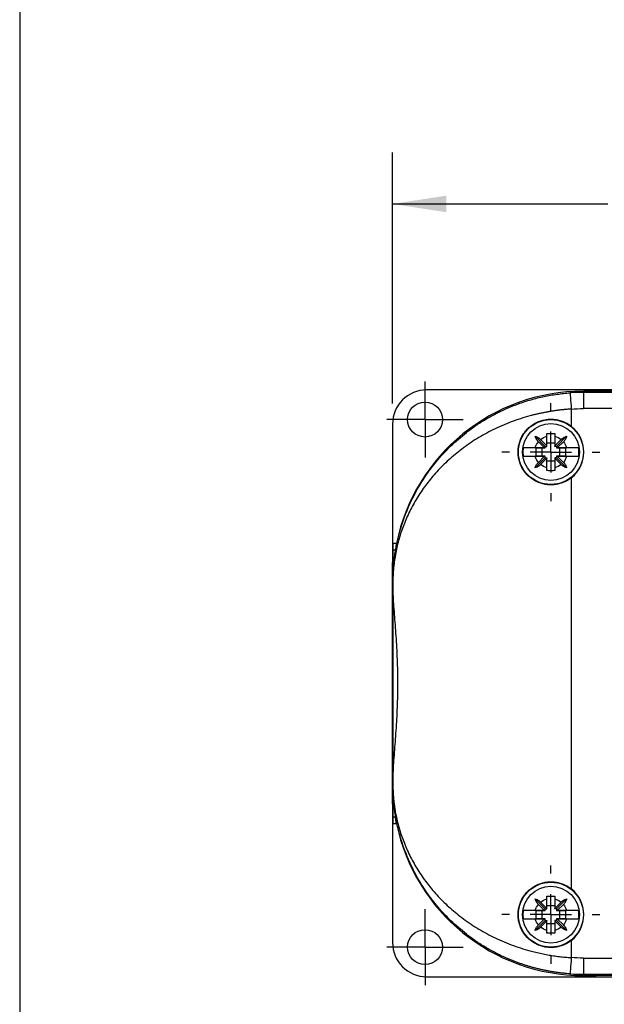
# Model space of a CAD drawing. Header units: millimetres. Extents: x 13 to 546, y 13 to 419.
# Tile 2 of 7: x 13 to 85, y 127 to 248. Entities that reach past the tile are written whole.
import ezdxf

# ---------------------------------------------------------------- set-up
doc = ezdxf.new("R2010")
doc.units = ezdxf.units.MM
doc.header["$LTSCALE"] = 2
doc.linetypes.add('SLD-Center', pattern=[19.05, 15.24, -1.27, 1.27, -1.27])
doc.linetypes.add('SLD-Solid', pattern=[0])
doc.layers.add('CENTER', color=40, linetype='SLD-Center')
doc.layers.add('DIMENSIONS', color=140, linetype='SLD-Solid', lineweight=25)
doc.layers.add('TEXT', color=140, linetype='SLD-Solid', lineweight=25)
doc.styles.add('SLDTEXTSTYLE0', font='TXT', dxfattribs={"width": 0.7})
doc.dimstyles.new('SLDDIMSTYLE0', dxfattribs={"dimtxt": 4.316016, "dimasz": 6.604, "dimexe": 0, "dimexo": 0.0625, "dimgap": 1.079004, "dimtad": 0, "dimtih": 1, "dimtoh": 1, "dimrnd": 1e-09, "dimzin": 4, "dimdsep": 46, "dimtxsty": 'SLDTEXTSTYLE0', "dimsah": 1, "dimcen": 0.09, "dimadec": 0, "dimazin": 1, "dimtfac": 1, "dimtofl": 0, "dimtmove": 0, "dimatfit": 3, "dimfxl": 0, "dimfrac": 2, "dimtolj": 1, "dimtzin": 12, "dimarcsym": 0})

# ---------------------------------------------------------------- blocks, each defined once
blk = doc.blocks.new('_D')
at = {"layer": 'DIMENSIONS'}
for p, q in [((58.59, 200.96), (58.59, 231.89)), ((141.59, 200.96), (141.59, 231.89)), ((58.59, 225.54), (85.11, 225.54)), ((90.95, 225.54), (89.51, 225.54)), ((89.51, 225.54), (89.51, 218.68)), ((103.78, 225.54), (105.23, 225.54)), ((105.23, 225.54), (105.23, 218.68)), ((141.59, 225.54), (109.63, 225.54)), ((89.51, 218.68), (90.95, 218.68)), ((105.23, 218.68), (103.78, 218.68))]:
    blk.add_line(p, q, dxfattribs=at)
for points in [[(58.59, 225.54), (65.2, 224.52), (65.2, 226.56)], [(141.59, 225.54), (134.99, 226.56), (134.99, 224.52)]]:
    blk.add_solid(points, dxfattribs=at)
at = {"layer": 'DIMENSIONS', "char_height": 4.233, "attachment_point": 1, "style": 'SLDTEXTSTYLE0'}
for s, insert in [('83.0', (90.95, 231.96)), ('3.27', (90.95, 224.14))]:
    blk.add_mtext(s, dxfattribs=dict(at, insert=insert))
blk = doc.blocks.new('SW_CENTERMARKSYMBOL_1')
at = {"layer": 'CENTER', "color": 0}
for p, q in [((0, 2.54), (0, 4.69)), ((0, 0), (0, 2.54)), ((-2.54, 0), (-4.69, 0)), ((0, 0), (-2.54, 0)), ((0, 0), (0, -2.54)), ((0, 0), (2.54, 0)), ((2.54, 0), (4.69, 0)), ((0, -2.54), (0, -4.69))]:
    blk.add_line(p, q, dxfattribs=at)
blk = doc.blocks.new('SW_CENTERMARKSYMBOL_2')
at = {"layer": 'CENTER', "color": 0}
for p, q in [((0, 2.54), (0, 4.69)), ((0, 0), (0, 2.54)), ((-2.54, 0), (-4.69, 0)), ((0, 0), (-2.54, 0)), ((0, 0), (0, -2.54)), ((0, 0), (2.54, 0)), ((2.54, 0), (4.69, 0)), ((0, -2.54), (0, -4.69))]:
    blk.add_line(p, q, dxfattribs=at)
blk = doc.blocks.new('SW_CENTERMARKSYMBOL_4')
at = {"layer": 'CENTER', "color": 0}
for p, q in [((0, 5.08), (0, 6.04)), ((0, 0), (0, 2.54)), ((-5.08, 0), (-6.04, 0)), ((0, 0), (-2.54, 0)), ((0, 0), (0, -2.54)), ((0, 0), (2.54, 0)), ((5.08, 0), (6.04, 0)), ((0, -5.08), (0, -6.04))]:
    blk.add_line(p, q, dxfattribs=at)
blk = doc.blocks.new('SW_CENTERMARKSYMBOL_7')
at = {"layer": 'CENTER', "color": 0}
for p, q in [((0, 5.08), (0, 6.04)), ((0, 0), (0, 2.54)), ((-5.08, 0), (-6.04, 0)), ((0, 0), (-2.54, 0)), ((0, 0), (0, -2.54)), ((0, 0), (2.54, 0)), ((5.08, 0), (6.04, 0)), ((0, -5.08), (0, -6.04))]:
    blk.add_line(p, q, dxfattribs=at)

msp = doc.modelspace()

# ---------------------------------------------------------------- linework, layer by layer
for p, q in [((89.093, 202.618), (62.793, 202.618)), ((82.093, 202.471), (82.833, 202.471)), ((82.093, 202.471), (82.093, 202.32)), ((82.833, 202.471), (82.093, 202.471)), ((82.093, 202.32), (82.093, 200.32)), ((118.093, 202.32), (82.093, 202.32)), ((83.654, 202.471), (82.833, 202.471)), ((116.531, 202.471), (83.654, 202.471)), ((83.654, 202.471), (83.654, 202.468)), ((80.593, 200.267), (80.593, 198.157)), ((118.093, 200.32), (82.093, 200.32)), ((58.593, 198.418), (58.593, 181.342)), ((77.393, 195.671), (76.156, 196.908)), ((77.593, 195.746), (77.593, 196.908)), ((78.593, 196.908), (78.593, 195.746)), ((78.793, 195.671), (80.029, 196.908)), ((76.17, 195.521), (77.268, 195.521)), ((76.293, 195.471), (77.393, 195.471)), ((76.293, 194.471), (76.293, 195.471)), ((77.268, 195.521), (76.548, 196.241)), ((76.823, 196.516), (77.593, 195.746)), ((76.993, 195.471), (76.993, 194.471)), ((77.268, 195.521), (77.393, 195.521)), ((77.393, 195.671), (77.593, 195.671)), ((77.393, 195.521), (77.393, 195.671)), ((77.393, 195.471), (77.393, 195.521)), ((78.593, 196.071), (77.593, 196.071)), ((77.593, 195.671), (77.593, 195.746)), ((78.593, 195.746), (79.363, 196.516)), ((78.593, 195.671), (78.593, 195.746)), ((78.793, 195.671), (78.593, 195.671)), ((78.793, 195.671), (78.793, 195.521)), ((78.918, 195.521), (78.793, 195.521)), ((78.793, 195.521), (78.793, 195.471)), ((78.793, 195.471), (79.892, 195.471)), ((79.638, 196.241), (78.918, 195.521)), ((78.918, 195.521), (80.016, 195.521)), ((79.193, 194.471), (79.193, 195.471)), ((79.892, 195.471), (79.892, 194.471)), ((77.393, 194.271), (76.156, 193.035)), ((77.268, 194.421), (76.17, 194.421)), ((77.393, 194.471), (76.293, 194.471)), ((76.548, 193.701), (77.268, 194.421)), ((77.593, 194.196), (76.823, 193.426)), ((77.268, 194.421), (77.393, 194.421)), ((77.393, 194.421), (77.393, 194.471)), ((77.393, 194.271), (77.393, 194.421)), ((77.393, 194.271), (77.593, 194.271)), ((77.593, 194.271), (77.593, 194.196)), ((77.593, 193.035), (77.593, 194.196)), ((78.593, 194.271), (78.593, 194.196)), ((78.793, 194.271), (78.593, 194.271)), ((79.363, 193.426), (78.593, 194.196)), ((78.593, 194.196), (78.593, 193.035)), ((79.892, 194.471), (78.793, 194.471)), ((78.793, 194.471), (78.793, 194.421)), ((78.918, 194.421), (78.793, 194.421)), ((78.793, 194.421), (78.793, 194.271)), ((78.793, 194.271), (80.029, 193.035)), ((78.918, 194.421), (79.638, 193.701)), ((80.016, 194.421), (78.918, 194.421)), ((77.593, 193.871), (78.593, 193.871)), ((80.593, 191.786), (80.593, 141.157)), ((58.627, 183.732), (58.627, 178.971)), ((58.627, 183.732), (59.08, 183.732)), ((58.628, 182.91), (58.928, 182.91)), ((58.593, 151.601), (58.593, 181.342)), ((58.593, 181.342), (58.627, 181.342)), ((58.635, 178.971), (58.629, 178.971)), ((58.64, 178.971), (58.635, 178.971)), ((58.635, 178.971), (58.635, 177.641)), ((58.64, 178.971), (58.64, 177.489)), ((58.64, 155.453), (58.64, 177.489)), ((58.635, 153.971), (58.635, 155.302)), ((58.64, 155.453), (58.64, 153.971)), ((58.627, 153.971), (58.627, 149.211)), ((58.635, 153.971), (58.629, 153.971)), ((58.635, 153.971), (58.64, 153.971)), ((58.593, 151.601), (58.627, 151.601)), ((58.593, 151.601), (58.593, 134.524)), ((58.628, 150.033), (58.928, 150.033)), ((58.627, 149.211), (59.08, 149.211)), ((77.393, 138.671), (76.156, 139.908)), ((76.823, 139.516), (77.593, 138.746)), ((77.593, 138.746), (77.593, 139.908)), ((78.593, 139.908), (78.593, 138.746)), ((78.593, 138.746), (79.363, 139.516)), ((78.793, 138.671), (80.029, 139.908)), ((76.17, 138.521), (77.268, 138.521)), ((76.293, 138.471), (77.393, 138.471)), ((76.293, 137.471), (76.293, 138.471)), ((77.268, 138.521), (76.548, 139.241)), ((76.993, 138.471), (76.993, 137.471)), ((77.268, 138.521), (77.393, 138.521)), ((77.393, 138.671), (77.593, 138.671)), ((77.393, 138.521), (77.393, 138.671)), ((77.393, 138.471), (77.393, 138.521)), ((78.593, 139.071), (77.593, 139.071)), ((77.593, 138.671), (77.593, 138.746)), ((78.593, 138.671), (78.593, 138.746)), ((78.793, 138.671), (78.593, 138.671)), ((78.793, 138.671), (78.793, 138.521)), ((78.918, 138.521), (78.793, 138.521)), ((78.793, 138.521), (78.793, 138.471)), ((78.793, 138.471), (79.892, 138.471)), ((79.638, 139.241), (78.918, 138.521)), ((78.918, 138.521), (80.016, 138.521)), ((79.193, 137.471), (79.193, 138.471)), ((79.892, 138.471), (79.892, 137.471)), ((77.393, 137.271), (76.156, 136.035)), ((77.268, 137.421), (76.17, 137.421)), ((77.393, 137.471), (76.293, 137.471)), ((76.548, 136.701), (77.268, 137.421)), ((77.593, 137.196), (76.823, 136.426)), ((77.268, 137.421), (77.393, 137.421)), ((77.393, 137.421), (77.393, 137.471)), ((77.393, 137.271), (77.393, 137.421)), ((77.393, 137.271), (77.593, 137.271)), ((77.593, 137.271), (77.593, 137.196)), ((77.593, 136.035), (77.593, 137.196)), ((78.593, 137.271), (78.593, 137.196)), ((78.793, 137.271), (78.593, 137.271)), ((79.363, 136.426), (78.593, 137.196)), ((78.593, 137.196), (78.593, 136.035)), ((79.892, 137.471), (78.793, 137.471)), ((78.793, 137.471), (78.793, 137.421)), ((78.918, 137.421), (78.793, 137.421)), ((78.793, 137.421), (78.793, 137.271)), ((78.793, 137.271), (80.029, 136.035)), ((78.918, 137.421), (79.638, 136.701)), ((80.016, 137.421), (78.918, 137.421)), ((77.593, 136.871), (78.593, 136.871)), ((80.593, 134.786), (80.593, 132.675)), ((82.093, 132.623), (118.093, 132.623)), ((82.093, 132.623), (82.093, 130.623)), ((62.793, 130.324), (89.093, 130.324)), ((82.093, 130.623), (118.093, 130.623)), ((82.093, 130.623), (82.093, 130.471)), ((82.833, 130.471), (82.093, 130.471)), ((82.093, 130.471), (82.833, 130.471)), ((83.654, 130.471), (82.833, 130.471)), ((83.654, 130.474), (83.654, 130.471)), ((116.531, 130.471), (83.654, 130.471))]:
    msp.add_line(p, q)
for centre, radius in [((62.593, 198.971), 2.15), ((78.093, 194.971), 4), ((78.093, 194.971), 3.5), ((78.093, 137.971), 4), ((78.093, 137.971), 3.5), ((62.593, 133.971), 2.15)]:
    msp.add_circle(centre, radius)
for centre, radius, start, end in [((82.093, 178.971), 23.5, 90, 168.3128), ((82.093, 178.971), 23.5, 90, 168.3128), ((82.093, 178.971), 23.349, 90, 94.02903), ((78.093, 194.971), 4.049, 308.12415, 51.87585), ((82.093, 153.971), 23.5, 191.6872, 270), ((82.093, 153.971), 23.5, 191.6872, 270), ((78.093, 137.971), 4.049, 308.12415, 51.87585), ((82.093, 153.971), 23.349, 265.97097, 270)]:
    msp.add_arc(centre, radius, start, end)
for centre, major_axis, ratio, start_param, end_param in [((62.793, 198.418), (0, 4.2), 0.9999831, 0, 1.5707963), ((82.833, 202.466), (0.9, 0), 0.0058178, 0.4196134, 1.5707963), ((100.093, 202.511), (18, 0), 0.0058178, 3.561206, 5.8635719), ((58.629, 183.732), (0, 0.9), 0.0016746, 1.5707963, 2.7219793), ((58.616, 166.471), (0, 18), 0.0016746, 5.5398035, 5.8635719), ((58.553, 166.471), (0, 18), 0.0058178, 5.381819, 5.4800365), ((58.553, 166.471), (0, 18), 0.0058178, 3.9447415, 4.0429589), ((58.616, 166.471), (0, 18), 0.0016746, 3.561206, 3.8849744), ((58.629, 149.211), (0, 0.9), 0.0016746, 0.4196134, 1.5707963), ((62.793, 134.524), (0, -4.2), 0.9999831, 4.712389, 6.2831853), ((82.833, 130.476), (0.9, 0), 0.0058178, 4.712389, 5.8635722), ((100.093, 130.432), (18, 0), 0.0058178, 0.4196134, 2.7219793)]:
    msp.add_ellipse(centre, major_axis=major_axis, ratio=ratio, start_param=start_param, end_param=end_param)
msp.add_ellipse((58.618, 166.471), major_axis=(0, 10.5), ratio=0.0016746)
for points, knots in [([(58.635, 178.971), (58.635, 179.01), (58.636, 179.09), (58.637, 179.211), (58.638, 179.336), (58.641, 179.465), (58.644, 179.598), (58.649, 179.736), (58.654, 179.878), (58.661, 180.024), (58.674, 180.287), (58.701, 180.686), (58.747, 181.209), (58.812, 181.787), (58.901, 182.433), (59.033, 183.211), (59.214, 184.085), (59.442, 184.997), (59.712, 185.921), (60.332, 187.755), (61.308, 189.885), (62.739, 192.171), (64.085, 193.954), (65.698, 195.704), (67.37, 197.161), (68.834, 198.229), (70.036, 198.999), (71.266, 199.686), (72.361, 200.214), (73.302, 200.614), (74.078, 200.912), (74.861, 201.181), (75.65, 201.421), (76.445, 201.633), (77.242, 201.817), (78.043, 201.972), (78.845, 202.098), (79.648, 202.198), (80.185, 202.241), (80.452, 202.262)], [0, 0, 0, 0, 0.00287326, 0.00587063, 0.00900997, 0.01230685, 0.0157747, 0.01942507, 0.02326785, 0.02731153, 0.0315634, 0.04566843, 0.06258868, 0.07954515, 0.10011002, 0.12428642, 0.15504697, 0.18585197, 0.21467134, 0.24741304, 0.37081294, 0.43486686, 0.49475921, 0.57126794, 0.6425449, 0.68225557, 0.72075779, 0.75811409, 0.79439286, 0.81591038, 0.8371635, 0.85817056, 0.87895055, 0.89952308, 0.91990837, 0.9401272, 0.96020085, 0.98015107, 1, 1, 1, 1]), ([(80.452, 202.262), (80.453, 202.259), (80.467, 202.048), (80.52, 201.3), (80.556, 200.794), (80.593, 200.267)], [0, 0, 0, 0, 0.5, 0.5, 1, 1, 1, 1]), ([(80.593, 200.267), (80.451, 200.257), (80.167, 200.238), (79.742, 200.199), (79.316, 200.154), (78.89, 200.102), (78.465, 200.043), (78.04, 199.976), (77.615, 199.902), (77.191, 199.821), (76.768, 199.733), (76.346, 199.638), (75.925, 199.536), (74.85, 199.255), (73.135, 198.699), (70.952, 197.746), (68.919, 196.614), (67.114, 195.372), (65.469, 194), (64.042, 192.571), (62.772, 191.044), (61.702, 189.489), (60.78, 187.856), (60.032, 186.205), (59.533, 184.776), (59.221, 183.639), (59.019, 182.752), (58.864, 181.889), (58.763, 181.131), (58.706, 180.543), (58.676, 180.135), (58.659, 179.811), (58.649, 179.569), (58.644, 179.353), (58.64, 179.16), (58.64, 179.033), (58.64, 178.971)], [0, 0, 0, 0, 0.0105338, 0.0210931, 0.0316808, 0.0422997, 0.0529527, 0.0636427, 0.0743724, 0.0851447, 0.0959622, 0.1068276, 0.1177437, 0.128713, 0.1911228, 0.2561503, 0.3176477, 0.3823739, 0.4431876, 0.5074324, 0.5677471, 0.6316756, 0.6916879, 0.7553696, 0.8169801, 0.848838, 0.8785132, 0.9120998, 0.9398747, 0.956476, 0.970292, 0.9783073, 0.9852936, 0.9905844, 0.9954544, 1, 1, 1, 1]), ([(80.593, 191.786), (80.291, 191.549), (79.964, 191.36), (79.435, 191.146), (79.252, 191.087), (78.884, 190.996), (78.699, 190.963), (78.323, 190.925), (78.132, 190.918), (77.754, 190.933), (77.567, 190.953), (77.015, 191.052), (76.651, 191.171), (76.149, 191.417), (75.988, 191.51), (75.678, 191.719), (75.529, 191.836), (75.112, 192.211), (74.871, 192.496), (74.468, 193.138), (74.315, 193.48), (74.156, 194.026), (74.116, 194.214), (74.063, 194.59), (74.049, 194.778), (74.049, 195.157), (74.062, 195.348), (74.116, 195.726), (74.155, 195.911), (74.312, 196.454), (74.469, 196.806), (74.768, 197.282), (74.878, 197.433), (75.119, 197.72), (75.251, 197.857), (75.667, 198.231), (75.978, 198.441), (76.653, 198.773), (77.008, 198.889), (77.564, 198.989), (77.754, 199.01), (78.13, 199.024), (78.317, 199.018), (78.692, 198.98), (78.881, 198.947), (79.251, 198.856), (79.431, 198.798), (79.956, 198.586), (80.291, 198.394), (80.593, 198.157)], [0, 0, 0, 0, 0.0625, 0.0625, 0.09375, 0.09375, 0.125, 0.125, 0.15625, 0.15625, 0.1875, 0.1875, 0.25, 0.25, 0.28125, 0.28125, 0.3125, 0.3125, 0.375, 0.375, 0.4375, 0.4375, 0.46875, 0.46875, 0.5, 0.5, 0.53125, 0.53125, 0.5625, 0.5625, 0.625, 0.625, 0.65625, 0.65625, 0.6875, 0.6875, 0.75, 0.75, 0.8125, 0.8125, 0.84375, 0.84375, 0.875, 0.875, 0.90625, 0.90625, 0.9375, 0.9375, 1, 1, 1, 1]), ([(76.156, 196.908), (76.189, 196.898), (76.254, 196.878), (76.348, 196.841), (76.443, 196.796), (76.539, 196.741), (76.641, 196.672), (76.737, 196.598), (76.796, 196.542), (76.823, 196.516)], [0, 0, 0, 0, 0.1413548, 0.2750376, 0.4014107, 0.5489222, 0.7007136, 0.8617294, 1, 1, 1, 1]), ([(76.548, 196.241), (76.532, 196.258), (76.498, 196.293), (76.448, 196.352), (76.391, 196.425), (76.332, 196.511), (76.267, 196.621), (76.204, 196.754), (76.173, 196.854), (76.156, 196.908)], [0, 0, 0, 0, 0.0855881, 0.1804197, 0.2847348, 0.429237, 0.5716383, 0.7731143, 1, 1, 1, 1]), ([(77.593, 197.265), (77.677, 197.266), (77.844, 197.269), (78.093, 197.269), (78.342, 197.269), (78.509, 197.266), (78.593, 197.265)], [0, 0, 0, 0, 0.2525997, 0.5, 0.7474003, 1, 1, 1, 1]), ([(77.593, 196.908), (77.593, 196.946), (77.593, 197.025), (77.593, 197.144), (77.593, 197.224), (77.593, 197.265)], [0, 0, 0, 0, 0.320324, 0.6536711, 1, 1, 1, 1]), ([(78.593, 197.265), (78.593, 197.224), (78.593, 197.144), (78.593, 197.025), (78.593, 196.946), (78.593, 196.908)], [0, 0, 0, 0, 0.3463289, 0.679676, 1, 1, 1, 1]), ([(79.363, 196.516), (79.38, 196.532), (79.415, 196.566), (79.473, 196.616), (79.546, 196.673), (79.632, 196.732), (79.743, 196.797), (79.876, 196.86), (79.976, 196.891), (80.029, 196.908)], [0, 0, 0, 0, 0.0855881, 0.1804197, 0.2847348, 0.429237, 0.5716383, 0.7731143, 1, 1, 1, 1]), ([(80.029, 196.908), (80.019, 196.875), (80, 196.81), (79.962, 196.716), (79.918, 196.622), (79.863, 196.525), (79.794, 196.423), (79.719, 196.327), (79.664, 196.268), (79.638, 196.241)], [0, 0, 0, 0, 0.1413548, 0.2750376, 0.4014107, 0.5489222, 0.7007136, 0.8617294, 1, 1, 1, 1]), ([(74.691, 195.521), (74.683, 195.46), (74.665, 195.339), (74.65, 195.155), (74.648, 195.033), (74.647, 194.971)], [0, 0, 0, 0, 0.3334924, 0.6665076, 1, 1, 1, 1]), ([(74.691, 195.521), (74.703, 195.521), (74.727, 195.521), (74.774, 195.521), (74.827, 195.521), (74.887, 195.521), (74.953, 195.521), (75.024, 195.521), (75.1, 195.521), (75.178, 195.521), (75.26, 195.521), (75.343, 195.521), (75.428, 195.522), (75.513, 195.522), (75.599, 195.522), (75.684, 195.522), (75.769, 195.522), (75.852, 195.521), (75.935, 195.521), (76.015, 195.521), (76.093, 195.521), (76.145, 195.521), (76.17, 195.521)], [0, 0, 0, 0, 0.0616545, 0.1220566, 0.1812143, 0.239135, 0.295825, 0.3512897, 0.4055334, 0.4585593, 0.5103697, 0.5609658, 0.6103481, 0.6585164, 0.7054699, 0.7512072, 0.7957269, 0.8390271, 0.8811061, 0.9219621, 0.9615938, 1, 1, 1, 1]), ([(80.016, 195.521), (80.058, 195.521), (80.146, 195.521), (80.28, 195.521), (80.419, 195.522), (80.56, 195.522), (80.703, 195.522), (80.845, 195.521), (80.983, 195.521), (81.114, 195.521), (81.235, 195.521), (81.342, 195.521), (81.433, 195.521), (81.474, 195.521), (81.494, 195.521)], [0, 0, 0, 0, 0.0647019, 0.1328049, 0.204302, 0.2791849, 0.3574456, 0.4390781, 0.52408, 0.6124546, 0.704212, 0.7993701, 0.897955, 1, 1, 1, 1]), ([(81.494, 194.421), (81.503, 194.482), (81.521, 194.604), (81.535, 194.788), (81.541, 194.971), (81.535, 195.155), (81.521, 195.338), (81.503, 195.46), (81.494, 195.521)], [0, 0, 0, 0, 0.167466, 0.3339736, 0.5, 0.6660264, 0.832534, 1, 1, 1, 1]), ([(74.647, 194.971), (74.648, 194.91), (74.65, 194.787), (74.665, 194.603), (74.683, 194.482), (74.691, 194.421)], [0, 0, 0, 0, 0.3334924, 0.6665076, 1, 1, 1, 1]), ([(76.17, 194.421), (76.127, 194.421), (76.04, 194.421), (75.906, 194.421), (75.767, 194.421), (75.626, 194.421), (75.483, 194.421), (75.341, 194.421), (75.203, 194.421), (75.072, 194.421), (74.951, 194.421), (74.844, 194.421), (74.753, 194.421), (74.712, 194.421), (74.691, 194.421)], [0, 0, 0, 0, 0.0647019, 0.1328049, 0.204302, 0.2791849, 0.3574456, 0.4390781, 0.52408, 0.6124546, 0.704212, 0.7993701, 0.897955, 1, 1, 1, 1]), ([(81.494, 194.421), (81.482, 194.421), (81.459, 194.421), (81.412, 194.421), (81.359, 194.421), (81.298, 194.421), (81.232, 194.421), (81.161, 194.421), (81.086, 194.421), (81.007, 194.421), (80.926, 194.421), (80.843, 194.421), (80.758, 194.421), (80.673, 194.421), (80.587, 194.421), (80.501, 194.421), (80.417, 194.421), (80.333, 194.421), (80.251, 194.421), (80.171, 194.421), (80.093, 194.421), (80.041, 194.421), (80.016, 194.421)], [0, 0, 0, 0, 0.06165453, 0.12205658, 0.18121429, 0.23913497, 0.295825, 0.35128972, 0.40553342, 0.45855932, 0.51036968, 0.56096578, 0.61034811, 0.65851642, 0.70546989, 0.75120724, 0.79572689, 0.83902709, 0.88110607, 0.92196212, 0.96159381, 1, 1, 1, 1]), ([(76.156, 193.035), (76.166, 193.068), (76.186, 193.132), (76.223, 193.226), (76.268, 193.321), (76.323, 193.418), (76.392, 193.519), (76.466, 193.615), (76.522, 193.674), (76.548, 193.701)], [0, 0, 0, 0, 0.1413548, 0.2750376, 0.4014107, 0.5489222, 0.7007136, 0.8617294, 1, 1, 1, 1]), ([(76.823, 193.426), (76.806, 193.41), (76.771, 193.376), (76.712, 193.326), (76.639, 193.27), (76.554, 193.211), (76.443, 193.146), (76.31, 193.083), (76.21, 193.051), (76.156, 193.035)], [0, 0, 0, 0, 0.0855881, 0.1804197, 0.2847348, 0.429237, 0.5716383, 0.7731143, 1, 1, 1, 1]), ([(77.593, 192.678), (77.593, 192.719), (77.593, 192.798), (77.593, 192.918), (77.593, 192.996), (77.593, 193.035)], [0, 0, 0, 0, 0.3463289, 0.679676, 1, 1, 1, 1]), ([(78.593, 193.035), (78.593, 192.996), (78.593, 192.918), (78.593, 192.798), (78.593, 192.719), (78.593, 192.678)], [0, 0, 0, 0, 0.320324, 0.6536711, 1, 1, 1, 1]), ([(80.029, 193.035), (79.996, 193.045), (79.932, 193.064), (79.838, 193.102), (79.743, 193.146), (79.646, 193.201), (79.545, 193.27), (79.449, 193.345), (79.39, 193.4), (79.363, 193.426)], [0, 0, 0, 0, 0.1413548, 0.2750376, 0.4014107, 0.5489222, 0.7007136, 0.8617294, 1, 1, 1, 1]), ([(79.638, 193.701), (79.654, 193.685), (79.688, 193.649), (79.738, 193.591), (79.794, 193.518), (79.854, 193.432), (79.918, 193.321), (79.981, 193.189), (80.013, 193.088), (80.029, 193.035)], [0, 0, 0, 0, 0.0855881, 0.1804197, 0.2847348, 0.429237, 0.5716383, 0.7731143, 1, 1, 1, 1]), ([(78.593, 192.678), (78.509, 192.676), (78.342, 192.674), (78.093, 192.673), (77.844, 192.674), (77.677, 192.676), (77.593, 192.678)], [0, 0, 0, 0, 0.2525997, 0.5, 0.7474003, 1, 1, 1, 1]), ([(59.08, 183.732), (59.044, 183.559), (59.012, 183.389), (58.959, 183.1), (58.94, 182.981), (58.928, 182.91)], [0, 0, 0, 0, 0.5, 0.5, 1, 1, 1, 1]), ([(58.928, 182.91), (58.854, 182.436), (58.778, 181.868), (58.663, 180.556), (58.624, 179.811), (58.629, 178.971)], [0, 0, 0, 0, 0.5, 0.5, 1, 1, 1, 1]), ([(58.593, 181.342), (58.596, 181.242), (58.599, 181.135), (58.604, 180.904), (58.607, 180.779), (58.613, 180.495), (58.616, 180.339), (58.62, 180.036), (58.622, 179.925), (58.624, 179.708), (58.625, 179.629), (58.626, 179.473), (58.626, 179.416), (58.627, 179.303), (58.627, 179.261), (58.627, 179.18), (58.627, 179.15), (58.627, 179.074), (58.627, 179.026), (58.627, 178.971)], [0, 0, 0, 0, 0.25, 0.25, 0.5, 0.5, 0.75, 0.75, 0.875, 0.875, 0.9375, 0.9375, 0.96875, 0.96875, 0.984375, 0.984375, 0.9921875, 0.9921875, 1, 1, 1, 1]), ([(58.64, 177.489), (58.68, 176.7), (58.74, 175.872), (58.87, 174.143), (58.94, 173.241), (59.035, 171.828), (59.065, 171.352), (59.117, 170.394), (59.14, 169.913), (59.196, 168.457), (59.216, 167.475), (59.216, 165.98), (59.211, 165.481), (59.192, 164.495), (59.177, 164.006), (59.121, 162.55), (59.067, 161.595), (58.973, 160.184), (58.939, 159.719), (58.872, 158.814), (58.838, 158.371), (58.74, 157.071), (58.68, 156.242), (58.64, 155.453)], [0, 0, 0, 0, 0.125, 0.125, 0.25, 0.25, 0.3125, 0.3125, 0.375, 0.375, 0.5, 0.5, 0.5625, 0.5625, 0.625, 0.625, 0.75, 0.75, 0.8125, 0.8125, 0.875, 0.875, 1, 1, 1, 1]), ([(58.64, 177.489), (58.68, 176.7), (58.74, 175.872), (58.87, 174.143), (58.94, 173.241), (59.035, 171.828), (59.065, 171.352), (59.117, 170.394), (59.14, 169.913), (59.196, 168.457), (59.216, 167.475), (59.216, 165.98), (59.211, 165.481), (59.192, 164.495), (59.177, 164.006), (59.121, 162.55), (59.067, 161.595), (58.973, 160.184), (58.939, 159.719), (58.872, 158.814), (58.838, 158.371), (58.74, 157.071), (58.68, 156.242), (58.64, 155.453)], [0, 0, 0, 0, 0.125, 0.125, 0.25, 0.25, 0.3125, 0.3125, 0.375, 0.375, 0.5, 0.5, 0.5625, 0.5625, 0.625, 0.625, 0.75, 0.75, 0.8125, 0.8125, 0.875, 0.875, 1, 1, 1, 1]), ([(58.627, 153.971), (58.627, 153.916), (58.627, 153.867), (58.627, 153.791), (58.627, 153.761), (58.627, 153.679), (58.627, 153.638), (58.626, 153.525), (58.626, 153.468), (58.625, 153.313), (58.624, 153.233), (58.622, 153.017), (58.62, 152.906), (58.616, 152.603), (58.613, 152.447), (58.607, 152.163), (58.604, 152.038), (58.599, 151.807), (58.596, 151.701), (58.593, 151.601)], [0, 0, 0, 0, 0.0078125, 0.0078125, 0.015625, 0.015625, 0.03125, 0.03125, 0.0625, 0.0625, 0.125, 0.125, 0.25, 0.25, 0.5, 0.5, 0.75, 0.75, 1, 1, 1, 1]), ([(58.629, 153.971), (58.624, 153.131), (58.663, 152.386), (58.778, 151.074), (58.854, 150.507), (58.928, 150.033)], [0, 0, 0, 0, 0.5, 0.5, 1, 1, 1, 1]), ([(80.452, 130.68), (80.312, 130.691), (80.03, 130.712), (79.607, 130.754), (79.185, 130.803), (78.762, 130.86), (78.34, 130.924), (77.919, 130.997), (77.497, 131.077), (77.077, 131.165), (76.657, 131.261), (76.238, 131.365), (75.82, 131.477), (75.404, 131.596), (74.989, 131.724), (74.576, 131.86), (74.164, 132.003), (73.754, 132.155), (73.347, 132.314), (72.941, 132.482), (72.244, 132.785), (71.266, 133.257), (70.035, 133.944), (68.833, 134.714), (67.37, 135.782), (65.697, 137.239), (64.085, 138.989), (62.739, 140.772), (61.683, 142.459), (60.764, 144.245), (60.151, 145.733), (59.723, 146.988), (59.416, 148.028), (59.17, 149.046), (59.017, 149.833), (58.922, 150.389), (58.851, 150.86), (58.785, 151.387), (58.733, 151.877), (58.695, 152.338), (58.669, 152.74), (58.654, 153.056), (58.645, 153.302), (58.639, 153.536), (58.636, 153.757), (58.636, 153.902), (58.635, 153.971)], [0, 0, 0, 0, 0.0104366, 0.0208982, 0.0313881, 0.0419095, 0.0524656, 0.0630595, 0.0736946, 0.0843737, 0.0951001, 0.1058768, 0.1167067, 0.1275928, 0.1385379, 0.149545, 0.1606169, 0.1717562, 0.1829658, 0.1942483, 0.2056062, 0.2418925, 0.2792541, 0.3177592, 0.3574705, 0.428745, 0.5052711, 0.5650721, 0.6292077, 0.6877384, 0.7526882, 0.7816743, 0.8144597, 0.8566336, 0.8822604, 0.8913334, 0.9108049, 0.9274925, 0.9413994, 0.9566434, 0.9694774, 0.9766873, 0.9832876, 0.9893274, 0.9948706, 1, 1, 1, 1]), ([(58.64, 153.971), (58.64, 153.941), (58.64, 153.88), (58.641, 153.787), (58.642, 153.692), (58.644, 153.594), (58.646, 153.495), (58.651, 153.342), (58.659, 153.131), (58.676, 152.807), (58.706, 152.4), (58.754, 151.912), (58.821, 151.374), (58.911, 150.784), (59.041, 150.093), (59.221, 149.305), (59.533, 148.168), (60.031, 146.739), (60.779, 145.088), (61.7, 143.455), (62.771, 141.9), (64.041, 140.372), (65.468, 138.943), (67.112, 137.571), (68.918, 136.329), (70.95, 135.197), (73.135, 134.243), (74.947, 133.656), (76.223, 133.331), (76.947, 133.169), (77.673, 133.027), (78.402, 132.907), (79.132, 132.808), (79.862, 132.728), (80.35, 132.693), (80.593, 132.675)], [0, 0, 0, 0, 0.0022411, 0.0045496, 0.0069396, 0.0094237, 0.0120135, 0.0147188, 0.0217028, 0.0297163, 0.0435261, 0.0601246, 0.0779912, 0.0984364, 0.1214674, 0.1511241, 0.1829745, 0.2445654, 0.3082395, 0.3682551, 0.432193, 0.4925198, 0.5567726, 0.6175815, 0.6823052, 0.743818, 0.8088726, 0.8712938, 0.8900597, 0.9086762, 0.9271569, 0.9455155, 0.9637659, 0.9819226, 1, 1, 1, 1]), ([(59.08, 149.211), (59.044, 149.383), (59.012, 149.553), (58.959, 149.843), (58.94, 149.961), (58.928, 150.033)], [0, 0, 0, 0, 0.5, 0.5, 1, 1, 1, 1]), ([(80.593, 134.786), (80.291, 134.549), (79.964, 134.36), (79.435, 134.146), (79.252, 134.087), (78.884, 133.996), (78.699, 133.963), (78.323, 133.925), (78.132, 133.918), (77.754, 133.933), (77.567, 133.953), (77.015, 134.052), (76.651, 134.171), (76.149, 134.417), (75.988, 134.51), (75.678, 134.719), (75.529, 134.836), (75.112, 135.211), (74.871, 135.496), (74.468, 136.138), (74.315, 136.48), (74.156, 137.026), (74.116, 137.214), (74.063, 137.59), (74.049, 137.778), (74.049, 138.157), (74.062, 138.348), (74.116, 138.726), (74.155, 138.911), (74.312, 139.454), (74.469, 139.806), (74.768, 140.282), (74.878, 140.433), (75.119, 140.72), (75.251, 140.857), (75.667, 141.231), (75.978, 141.441), (76.653, 141.773), (77.008, 141.889), (77.564, 141.989), (77.754, 142.01), (78.13, 142.024), (78.317, 142.018), (78.692, 141.98), (78.881, 141.947), (79.251, 141.856), (79.431, 141.798), (79.956, 141.586), (80.291, 141.394), (80.593, 141.157)], [0, 0, 0, 0, 0.0625, 0.0625, 0.09375, 0.09375, 0.125, 0.125, 0.15625, 0.15625, 0.1875, 0.1875, 0.25, 0.25, 0.28125, 0.28125, 0.3125, 0.3125, 0.375, 0.375, 0.4375, 0.4375, 0.46875, 0.46875, 0.5, 0.5, 0.53125, 0.53125, 0.5625, 0.5625, 0.625, 0.625, 0.65625, 0.65625, 0.6875, 0.6875, 0.75, 0.75, 0.8125, 0.8125, 0.84375, 0.84375, 0.875, 0.875, 0.90625, 0.90625, 0.9375, 0.9375, 1, 1, 1, 1]), ([(76.156, 139.908), (76.189, 139.898), (76.254, 139.878), (76.348, 139.841), (76.443, 139.796), (76.539, 139.741), (76.641, 139.672), (76.737, 139.598), (76.796, 139.542), (76.823, 139.516)], [0, 0, 0, 0, 0.1413548, 0.2750376, 0.4014107, 0.5489222, 0.7007136, 0.8617294, 1, 1, 1, 1]), ([(76.548, 139.241), (76.532, 139.258), (76.498, 139.293), (76.448, 139.352), (76.391, 139.425), (76.332, 139.511), (76.267, 139.621), (76.204, 139.754), (76.173, 139.854), (76.156, 139.908)], [0, 0, 0, 0, 0.0855881, 0.1804197, 0.2847348, 0.429237, 0.5716383, 0.7731143, 1, 1, 1, 1]), ([(77.593, 140.265), (77.677, 140.266), (77.844, 140.269), (78.093, 140.269), (78.342, 140.269), (78.509, 140.266), (78.593, 140.265)], [0, 0, 0, 0, 0.2525997, 0.5, 0.7474003, 1, 1, 1, 1]), ([(77.593, 139.908), (77.593, 139.946), (77.593, 140.025), (77.593, 140.144), (77.593, 140.224), (77.593, 140.265)], [0, 0, 0, 0, 0.320324, 0.6536711, 1, 1, 1, 1]), ([(78.593, 140.265), (78.593, 140.224), (78.593, 140.144), (78.593, 140.025), (78.593, 139.946), (78.593, 139.908)], [0, 0, 0, 0, 0.3463289, 0.679676, 1, 1, 1, 1]), ([(79.363, 139.516), (79.38, 139.532), (79.415, 139.566), (79.473, 139.616), (79.546, 139.673), (79.632, 139.732), (79.743, 139.797), (79.876, 139.86), (79.976, 139.891), (80.029, 139.908)], [0, 0, 0, 0, 0.0855881, 0.1804197, 0.2847348, 0.429237, 0.5716383, 0.7731143, 1, 1, 1, 1]), ([(80.029, 139.908), (80.019, 139.875), (80, 139.81), (79.962, 139.716), (79.918, 139.622), (79.863, 139.525), (79.794, 139.423), (79.719, 139.327), (79.664, 139.268), (79.638, 139.241)], [0, 0, 0, 0, 0.1413548, 0.2750376, 0.4014107, 0.5489222, 0.7007136, 0.8617294, 1, 1, 1, 1]), ([(74.691, 138.521), (74.683, 138.46), (74.665, 138.339), (74.65, 138.155), (74.648, 138.033), (74.647, 137.971)], [0, 0, 0, 0, 0.3334924, 0.6665076, 1, 1, 1, 1]), ([(74.691, 138.521), (74.703, 138.521), (74.727, 138.521), (74.774, 138.521), (74.827, 138.521), (74.887, 138.521), (74.953, 138.521), (75.024, 138.521), (75.1, 138.521), (75.178, 138.521), (75.26, 138.521), (75.343, 138.521), (75.428, 138.522), (75.513, 138.522), (75.599, 138.522), (75.684, 138.522), (75.769, 138.522), (75.852, 138.521), (75.935, 138.521), (76.015, 138.521), (76.093, 138.521), (76.145, 138.521), (76.17, 138.521)], [0, 0, 0, 0, 0.0616545, 0.1220566, 0.1812143, 0.239135, 0.295825, 0.3512897, 0.4055334, 0.4585593, 0.5103697, 0.5609658, 0.6103481, 0.6585164, 0.7054699, 0.7512072, 0.7957269, 0.8390271, 0.8811061, 0.9219621, 0.9615938, 1, 1, 1, 1]), ([(80.016, 138.521), (80.058, 138.521), (80.146, 138.521), (80.28, 138.521), (80.419, 138.522), (80.56, 138.522), (80.703, 138.522), (80.845, 138.521), (80.983, 138.521), (81.114, 138.521), (81.235, 138.521), (81.342, 138.521), (81.433, 138.521), (81.474, 138.521), (81.494, 138.521)], [0, 0, 0, 0, 0.0647019, 0.1328049, 0.204302, 0.2791849, 0.3574456, 0.4390781, 0.52408, 0.6124546, 0.704212, 0.7993701, 0.897955, 1, 1, 1, 1]), ([(81.494, 137.421), (81.503, 137.482), (81.521, 137.604), (81.535, 137.788), (81.541, 137.971), (81.535, 138.155), (81.521, 138.338), (81.503, 138.46), (81.494, 138.521)], [0, 0, 0, 0, 0.167466, 0.3339736, 0.5, 0.6660264, 0.832534, 1, 1, 1, 1]), ([(74.647, 137.971), (74.648, 137.91), (74.65, 137.787), (74.665, 137.603), (74.683, 137.482), (74.691, 137.421)], [0, 0, 0, 0, 0.3334924, 0.6665076, 1, 1, 1, 1]), ([(76.17, 137.421), (76.127, 137.421), (76.04, 137.421), (75.906, 137.421), (75.767, 137.421), (75.626, 137.421), (75.483, 137.421), (75.341, 137.421), (75.203, 137.421), (75.072, 137.421), (74.951, 137.421), (74.844, 137.421), (74.753, 137.421), (74.712, 137.421), (74.691, 137.421)], [0, 0, 0, 0, 0.0647019, 0.1328049, 0.204302, 0.2791849, 0.3574456, 0.4390781, 0.52408, 0.6124546, 0.704212, 0.7993701, 0.897955, 1, 1, 1, 1]), ([(81.494, 137.421), (81.482, 137.421), (81.459, 137.421), (81.412, 137.421), (81.359, 137.421), (81.298, 137.421), (81.232, 137.421), (81.161, 137.421), (81.086, 137.421), (81.007, 137.421), (80.926, 137.421), (80.843, 137.421), (80.758, 137.421), (80.673, 137.421), (80.587, 137.421), (80.501, 137.421), (80.417, 137.421), (80.333, 137.421), (80.251, 137.421), (80.171, 137.421), (80.093, 137.421), (80.041, 137.421), (80.016, 137.421)], [0, 0, 0, 0, 0.06165453, 0.12205658, 0.18121429, 0.23913497, 0.295825, 0.35128972, 0.40553342, 0.45855932, 0.51036968, 0.56096578, 0.61034811, 0.65851642, 0.70546989, 0.75120724, 0.79572689, 0.83902709, 0.88110607, 0.92196212, 0.96159381, 1, 1, 1, 1]), ([(76.156, 136.035), (76.166, 136.068), (76.186, 136.132), (76.223, 136.226), (76.268, 136.321), (76.323, 136.418), (76.392, 136.519), (76.466, 136.615), (76.522, 136.674), (76.548, 136.701)], [0, 0, 0, 0, 0.1413548, 0.2750376, 0.4014107, 0.5489222, 0.7007136, 0.8617294, 1, 1, 1, 1]), ([(76.823, 136.426), (76.806, 136.41), (76.771, 136.376), (76.712, 136.326), (76.639, 136.27), (76.554, 136.211), (76.443, 136.146), (76.31, 136.083), (76.21, 136.051), (76.156, 136.035)], [0, 0, 0, 0, 0.0855881, 0.18041971, 0.28473484, 0.42923697, 0.57163832, 0.77311427, 1, 1, 1, 1]), ([(77.593, 135.678), (77.593, 135.719), (77.593, 135.798), (77.593, 135.918), (77.593, 135.996), (77.593, 136.035)], [0, 0, 0, 0, 0.3463289, 0.679676, 1, 1, 1, 1]), ([(78.593, 136.035), (78.593, 135.996), (78.593, 135.918), (78.593, 135.798), (78.593, 135.719), (78.593, 135.678)], [0, 0, 0, 0, 0.320324, 0.6536711, 1, 1, 1, 1]), ([(80.029, 136.035), (79.996, 136.045), (79.932, 136.064), (79.838, 136.102), (79.743, 136.146), (79.646, 136.201), (79.545, 136.27), (79.449, 136.345), (79.39, 136.4), (79.363, 136.426)], [0, 0, 0, 0, 0.14135479, 0.27503763, 0.40141068, 0.54892215, 0.70071355, 0.86172938, 1, 1, 1, 1]), ([(79.638, 136.701), (79.654, 136.685), (79.688, 136.649), (79.738, 136.591), (79.794, 136.518), (79.854, 136.432), (79.918, 136.321), (79.981, 136.189), (80.013, 136.088), (80.029, 136.035)], [0, 0, 0, 0, 0.0855881, 0.18041971, 0.28473484, 0.42923697, 0.57163832, 0.77311427, 1, 1, 1, 1]), ([(78.593, 135.678), (78.509, 135.676), (78.342, 135.674), (78.093, 135.673), (77.844, 135.674), (77.677, 135.676), (77.593, 135.678)], [0, 0, 0, 0, 0.2525997, 0.5, 0.7474003, 1, 1, 1, 1]), ([(80.593, 132.675), (80.556, 132.148), (80.52, 131.642), (80.467, 130.895), (80.453, 130.683), (80.452, 130.68)], [0, 0, 0, 0, 0.5, 0.5, 1, 1, 1, 1])]:
    msp.add_open_spline(points, degree=3, knots=knots)
for points in [[(80.593, 200.267), (81.093, 200.302), (81.591, 200.32), (82.093, 200.32)], [(76.823, 196.516), (77.048, 196.701), (77.311, 196.835), (77.593, 196.908)], [(78.593, 196.908), (78.875, 196.835), (79.138, 196.701), (79.363, 196.516)], [(76.17, 195.521), (76.245, 195.785), (76.374, 196.03), (76.548, 196.241)], [(79.638, 196.241), (79.812, 196.03), (79.94, 195.785), (80.016, 195.521)], [(76.548, 193.701), (76.374, 193.913), (76.245, 194.158), (76.17, 194.421)], [(80.016, 194.421), (79.94, 194.158), (79.812, 193.913), (79.638, 193.701)], [(77.593, 193.035), (77.311, 193.108), (77.048, 193.241), (76.823, 193.426)], [(79.363, 193.426), (79.138, 193.241), (78.875, 193.108), (78.593, 193.035)], [(58.635, 177.641), (58.636, 177.591), (58.637, 177.54), (58.64, 177.489)], [(58.64, 155.453), (58.637, 155.402), (58.636, 155.352), (58.635, 155.302)], [(76.823, 139.516), (77.048, 139.701), (77.311, 139.835), (77.593, 139.908)], [(78.593, 139.908), (78.875, 139.835), (79.138, 139.701), (79.363, 139.516)], [(76.17, 138.521), (76.245, 138.785), (76.374, 139.03), (76.548, 139.241)], [(79.638, 139.241), (79.812, 139.03), (79.94, 138.785), (80.016, 138.521)], [(76.548, 136.701), (76.374, 136.913), (76.245, 137.158), (76.17, 137.421)], [(80.016, 137.421), (79.94, 137.158), (79.812, 136.913), (79.638, 136.701)], [(77.593, 136.035), (77.311, 136.108), (77.048, 136.241), (76.823, 136.426)], [(79.363, 136.426), (79.138, 136.241), (78.875, 136.108), (78.593, 136.035)], [(82.093, 132.623), (81.591, 132.623), (81.093, 132.64), (80.593, 132.675)]]:
    msp.add_open_spline(points, degree=3)
at = {"layer": 'TEXT'}
msp.add_line((12.7, 419.1), (12.7, 12.7), dxfattribs=at)

# ---------------------------------------------------------------- block references
at = {"layer": 'CENTER'}
for name, p in [('SW_CENTERMARKSYMBOL_1', (62.593, 198.971)), ('SW_CENTERMARKSYMBOL_7', (78.093, 194.971)), ('SW_CENTERMARKSYMBOL_4', (78.093, 137.971)), ('SW_CENTERMARKSYMBOL_2', (62.593, 133.971))]:
    msp.add_blockref(name, p, dxfattribs=at)

# ---------------------------------------------------------------- dimensions: what is measured, and where the dimension line sits
at = {"layer": 'DIMENSIONS'}
dim = msp.add_linear_dim(base=(141.593, 225.541), p1=(58.593, 198.418), p2=(141.593, 198.418), dimstyle='SLDDIMSTYLE0', dxfattribs=at)
dim.commit()
dim.dimension.update_dxf_attribs({"geometry": '_D', "text_midpoint": (97.367, 225.541), "dimtype": 160})

doc.saveas('drawing.dxf')
